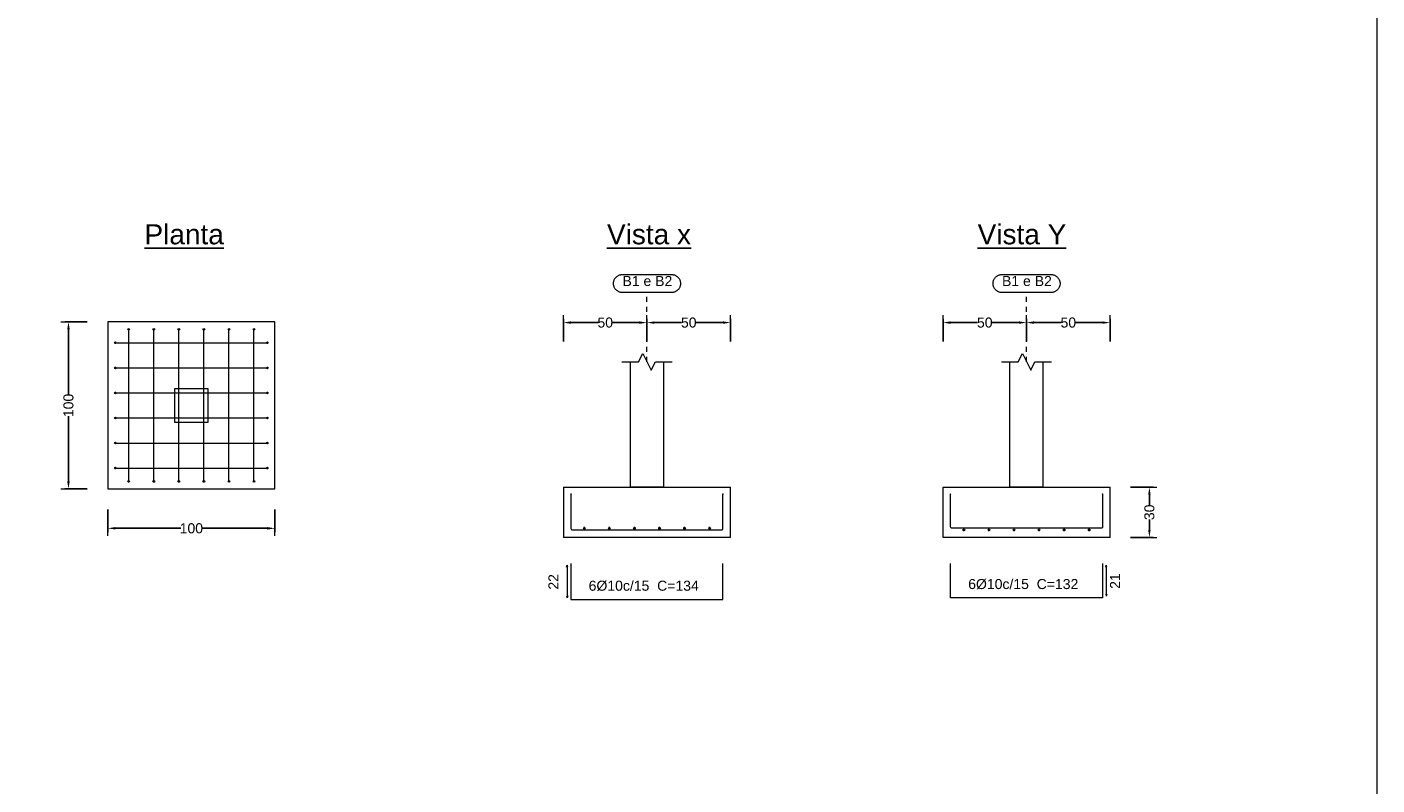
# Model space of a CAD drawing. Header units: millimetres. Extents: x 83 to 471, y -739 to 93.
# Tile 156 of 179: x 168 to 195, y -69 to -54. Entities that reach past the tile are written whole.
import ezdxf

# ---------------------------------------------------------------- set-up
doc = ezdxf.new("R2010")
doc.units = ezdxf.units.MM
doc.linetypes.add('CYPE_PUNTO', pattern=[0.075, 0, -0.075])
for name, color, linetype, lineweight in [('FUN_COTAS', 7, 'Continuous', 0), ('FUN_DES_ARMADURAS', 7, 'Continuous', 0), ('FUN_GEOMETRIA', 7, 'Continuous', 0), ('FUN_TXT_ARMADURAS', 7, 'Continuous', 0), ('PECA_COMPLETA', 7, 'Continuous', 0)]:
    doc.layers.add(name, color=color, linetype=linetype, lineweight=lineweight)
doc.styles.add('Arial', font='arial.ttf')
doc.dimstyles.new('cype_arrow', dxfattribs={"dimtxt": 0.2, "dimasz": 0.15, "dimexe": 0.075, "dimexo": 0.075, "dimgap": 0, "dimtad": 0, "dimdec": 4, "dimzin": 0, "dimdsep": 46, "dimtxsty": 'Arial', "dimcen": 0.09, "dimadec": 0, "dimazin": 0, "dimtfac": 1, "dimtdec": 4, "dimtofl": 0, "dimtmove": 2, "dimatfit": 3, "dimfxl": 1, "dimtolj": 1, "dimtzin": 0, "dimarcsym": 0})

# ---------------------------------------------------------------- blocks, each defined once
blk = doc.blocks.new('*D638')
at = {"layer": 'Defpoints', "color": 0}
for p in [(179.95, -59.927), (178.284, -60.377), (179.95, -60.377)]:
    blk.add_point(p, dxfattribs=at)
at = {"layer": 'FUN_COTAS', "color": 0, "lineweight": -2}
for p, q in [((178.284, -60.302), (178.284, -59.852)), ((178.434, -59.927), (178.974, -59.927)), ((179.8, -59.927), (179.26, -59.927)), ((179.95, -60.302), (179.95, -59.852))]:
    blk.add_line(p, q, dxfattribs=at)
at = {"layer": 'FUN_COTAS', "color": 0}
for points in [[(178.434, -59.902), (178.434, -59.952), (178.284, -59.927)], [(179.8, -59.952), (179.8, -59.902), (179.95, -59.927)]]:
    blk.add_solid(points, dxfattribs=at)
at = {"layer": 'FUN_COTAS', "color": 0, "insert": (179.117, -59.927), "char_height": 0.2, "attachment_point": 5, "style": 'Arial'}
blk.add_mtext('\\A1;50', dxfattribs=at)
blk = doc.blocks.new('*D639')
at = {"layer": 'Defpoints', "color": 0}
for p in [(181.617, -59.927), (179.95, -60.377), (181.617, -60.377)]:
    blk.add_point(p, dxfattribs=at)
at = {"layer": 'FUN_COTAS', "color": 0, "lineweight": -2}
for p, q in [((179.95, -60.302), (179.95, -59.852)), ((180.1, -59.927), (180.641, -59.927)), ((181.467, -59.927), (180.927, -59.927)), ((181.617, -60.302), (181.617, -59.852))]:
    blk.add_line(p, q, dxfattribs=at)
at = {"layer": 'FUN_COTAS', "color": 0}
for points in [[(180.1, -59.902), (180.1, -59.952), (179.95, -59.927)], [(181.467, -59.952), (181.467, -59.902), (181.617, -59.927)]]:
    blk.add_solid(points, dxfattribs=at)
at = {"layer": 'FUN_COTAS', "color": 0, "insert": (180.784, -59.927), "char_height": 0.2, "attachment_point": 5, "style": 'Arial'}
blk.add_mtext('\\A1;50', dxfattribs=at)
blk = doc.blocks.new('*D640')
at = {"layer": 'Defpoints', "color": 0}
for p in [(187.524, -59.927), (185.858, -60.377), (187.524, -60.377)]:
    blk.add_point(p, dxfattribs=at)
at = {"layer": 'FUN_COTAS', "color": 0, "lineweight": -2}
for p, q in [((185.858, -60.302), (185.858, -59.852)), ((186.008, -59.927), (186.548, -59.927)), ((187.374, -59.927), (186.834, -59.927)), ((187.524, -60.302), (187.524, -59.852))]:
    blk.add_line(p, q, dxfattribs=at)
at = {"layer": 'FUN_COTAS', "color": 0}
for points in [[(186.008, -59.902), (186.008, -59.952), (185.858, -59.927)], [(187.374, -59.952), (187.374, -59.902), (187.524, -59.927)]]:
    blk.add_solid(points, dxfattribs=at)
at = {"layer": 'FUN_COTAS', "color": 0, "insert": (186.691, -59.927), "char_height": 0.2, "attachment_point": 5, "style": 'Arial'}
blk.add_mtext('\\A1;50', dxfattribs=at)
blk = doc.blocks.new('*D641')
at = {"layer": 'Defpoints', "color": 0}
for p in [(189.191, -59.927), (187.524, -60.377), (189.191, -60.377)]:
    blk.add_point(p, dxfattribs=at)
at = {"layer": 'FUN_COTAS', "color": 0, "lineweight": -2}
for p, q in [((187.524, -60.302), (187.524, -59.852)), ((187.674, -59.927), (188.215, -59.927)), ((189.041, -59.927), (188.501, -59.927)), ((189.191, -60.302), (189.191, -59.852))]:
    blk.add_line(p, q, dxfattribs=at)
at = {"layer": 'FUN_COTAS', "color": 0}
for points in [[(187.674, -59.902), (187.674, -59.952), (187.524, -59.927)], [(189.041, -59.952), (189.041, -59.902), (189.191, -59.927)]]:
    blk.add_solid(points, dxfattribs=at)
at = {"layer": 'FUN_COTAS', "color": 0, "insert": (188.358, -59.927), "char_height": 0.2, "attachment_point": 5, "style": 'Arial'}
blk.add_mtext('\\A1;50', dxfattribs=at)
blk = doc.blocks.new('*D642')
at = {"layer": 'Defpoints', "color": 0}
for p in [(189.526, -63.212), (189.976, -63.212), (189.526, -64.212)]:
    blk.add_point(p, dxfattribs=at)
at = {"layer": 'FUN_COTAS', "color": 0, "lineweight": -2}
for p, q in [((189.601, -63.212), (190.051, -63.212)), ((189.976, -63.362), (189.976, -63.57)), ((189.976, -64.062), (189.976, -63.855)), ((189.601, -64.212), (190.051, -64.212))]:
    blk.add_line(p, q, dxfattribs=at)
at = {"layer": 'FUN_COTAS', "color": 0}
for points in [[(190.001, -63.362), (189.951, -63.362), (189.976, -63.212)], [(189.951, -64.062), (190.001, -64.062), (189.976, -64.212)]]:
    blk.add_solid(points, dxfattribs=at)
at = {"layer": 'FUN_COTAS', "color": 0, "insert": (189.976, -63.712), "char_height": 0.2, "attachment_point": 5, "rotation": 90, "style": 'Arial'}
blk.add_mtext('\\A1;30', dxfattribs=at)
blk = doc.blocks.new('*D643')
at = {"layer": 'Defpoints', "color": 0}
for p in [(169.191, -63.581), (172.525, -63.581), (172.525, -64.031)]:
    blk.add_point(p, dxfattribs=at)
at = {"layer": 'FUN_COTAS', "color": 0, "lineweight": -2}
for p, q in [((169.191, -63.656), (169.191, -64.106)), ((172.525, -63.656), (172.525, -64.106)), ((169.341, -64.031), (170.647, -64.031)), ((172.375, -64.031), (171.069, -64.031))]:
    blk.add_line(p, q, dxfattribs=at)
at = {"layer": 'FUN_COTAS', "color": 0}
for points in [[(169.341, -64.006), (169.341, -64.056), (169.191, -64.031)], [(172.375, -64.056), (172.375, -64.006), (172.525, -64.031)]]:
    blk.add_solid(points, dxfattribs=at)
at = {"layer": 'FUN_COTAS', "color": 0, "insert": (170.858, -64.031), "char_height": 0.2, "attachment_point": 5, "style": 'Arial'}
blk.add_mtext('\\A1;100', dxfattribs=at)
blk = doc.blocks.new('*D644')
at = {"layer": 'Defpoints', "color": 0}
for p in [(168.406, -59.913), (168.856, -59.913), (168.856, -63.246)]:
    blk.add_point(p, dxfattribs=at)
at = {"layer": 'FUN_COTAS', "color": 0, "lineweight": -2}
for p, q in [((168.781, -59.913), (168.331, -59.913)), ((168.406, -60.063), (168.406, -61.368)), ((168.406, -63.096), (168.406, -61.791)), ((168.781, -63.246), (168.331, -63.246))]:
    blk.add_line(p, q, dxfattribs=at)
at = {"layer": 'FUN_COTAS', "color": 0}
for points in [[(168.431, -60.063), (168.381, -60.063), (168.406, -59.913)], [(168.381, -63.096), (168.431, -63.096), (168.406, -63.246)]]:
    blk.add_solid(points, dxfattribs=at)
at = {"layer": 'FUN_COTAS', "color": 0, "insert": (168.406, -61.58), "char_height": 0.2, "attachment_point": 5, "rotation": 90, "style": 'Arial'}
blk.add_mtext('\\A1;100', dxfattribs=at)

msp = doc.modelspace()

# ---------------------------------------------------------------- hatches: boundary and pattern name
at = {"layer": 'FUN_DES_ARMADURAS'}
h = msp.add_hatch(color=256, dxfattribs=at)
edge = h.paths.add_edge_path(flags=0)
edge.add_arc((169.60802, -60.06287), 0.00267, 0, 360)
h = msp.add_hatch(color=256, dxfattribs=at)
edge = h.paths.add_edge_path(flags=0)
edge.add_arc((170.10802, -60.06287), 0.00267, 0, 360)
h = msp.add_hatch(color=256, dxfattribs=at)
edge = h.paths.add_edge_path(flags=0)
edge.add_arc((170.60802, -60.06287), 0.00267, 0, 360)
h = msp.add_hatch(color=256, dxfattribs=at)
edge = h.paths.add_edge_path(flags=0)
edge.add_arc((171.10802, -60.06287), 0.00267, 0, 360)
h = msp.add_hatch(color=256, dxfattribs=at)
edge = h.paths.add_edge_path(flags=0)
edge.add_arc((171.60802, -60.06287), 0.00267, 0, 360)
h = msp.add_hatch(color=256, dxfattribs=at)
edge = h.paths.add_edge_path(flags=0)
edge.add_arc((172.10802, -60.06287), 0.00267, 0, 360)
h = msp.add_hatch(color=256, dxfattribs=at)
edge = h.paths.add_edge_path(flags=0)
edge.add_arc((169.34135, -60.32954), 0.00267, 0, 360)
h = msp.add_hatch(color=256, dxfattribs=at)
edge = h.paths.add_edge_path(flags=0)
edge.add_arc((172.37468, -60.32954), 0.00267, 0, 360)
h = msp.add_hatch(color=256, dxfattribs=at)
edge = h.paths.add_edge_path(flags=0)
edge.add_arc((169.34135, -60.82954), 0.00267, 0, 360)
h = msp.add_hatch(color=256, dxfattribs=at)
edge = h.paths.add_edge_path(flags=0)
edge.add_arc((172.37468, -60.82954), 0.00267, 0, 360)
h = msp.add_hatch(color=256, dxfattribs=at)
edge = h.paths.add_edge_path(flags=0)
edge.add_arc((169.34135, -61.32954), 0.00267, 0, 360)
h = msp.add_hatch(color=256, dxfattribs=at)
edge = h.paths.add_edge_path(flags=0)
edge.add_arc((172.37468, -61.32954), 0.00267, 0, 360)
h = msp.add_hatch(color=256, dxfattribs=at)
edge = h.paths.add_edge_path(flags=0)
edge.add_arc((169.34135, -61.82954), 0.00267, 0, 360)
h = msp.add_hatch(color=256, dxfattribs=at)
edge = h.paths.add_edge_path(flags=0)
edge.add_arc((172.37468, -61.82954), 0.00267, 0, 360)
h = msp.add_hatch(color=256, dxfattribs=at)
edge = h.paths.add_edge_path(flags=0)
edge.add_arc((169.34135, -62.32954), 0.00267, 0, 360)
h = msp.add_hatch(color=256, dxfattribs=at)
edge = h.paths.add_edge_path(flags=0)
edge.add_arc((172.37468, -62.32954), 0.00267, 0, 360)
h = msp.add_hatch(color=256, dxfattribs=at)
edge = h.paths.add_edge_path(flags=0)
edge.add_arc((169.34135, -62.82954), 0.00267, 0, 360)
h = msp.add_hatch(color=256, dxfattribs=at)
edge = h.paths.add_edge_path(flags=0)
edge.add_arc((172.37468, -62.82954), 0.00267, 0, 360)
h = msp.add_hatch(color=256, dxfattribs=at)
edge = h.paths.add_edge_path(flags=0)
edge.add_arc((169.60802, -63.0962), 0.00267, 0, 360)
h = msp.add_hatch(color=256, dxfattribs=at)
edge = h.paths.add_edge_path(flags=0)
edge.add_arc((170.10802, -63.0962), 0.00267, 0, 360)
h = msp.add_hatch(color=256, dxfattribs=at)
edge = h.paths.add_edge_path(flags=0)
edge.add_arc((170.60802, -63.0962), 0.00267, 0, 360)
h = msp.add_hatch(color=256, dxfattribs=at)
edge = h.paths.add_edge_path(flags=0)
edge.add_arc((171.10802, -63.0962), 0.00267, 0, 360)
h = msp.add_hatch(color=256, dxfattribs=at)
edge = h.paths.add_edge_path(flags=0)
edge.add_arc((171.60802, -63.0962), 0.00267, 0, 360)
h = msp.add_hatch(color=256, dxfattribs=at)
edge = h.paths.add_edge_path(flags=0)
edge.add_arc((172.10802, -63.0962), 0.00267, 0, 360)
h = msp.add_hatch(color=256, dxfattribs=at)
edge = h.paths.add_edge_path(flags=0)
edge.add_arc((178.43378, -63.34583), 0.00267, 0, 360)
h = msp.add_hatch(color=256, dxfattribs=at)
edge = h.paths.add_edge_path(flags=0)
edge.add_arc((181.46711, -63.34583), 0.00267, 0, 360)
h = msp.add_hatch(color=256, dxfattribs=at)
edge = h.paths.add_edge_path(flags=0)
edge.add_arc((186.0077, -63.34583), 0.00267, 0, 360)
h = msp.add_hatch(color=256, dxfattribs=at)
edge = h.paths.add_edge_path(flags=0)
edge.add_arc((189.04103, -63.34583), 0.00267, 0, 360)

# ---------------------------------------------------------------- linework, layer by layer
at = {"layer": 'FUN_COTAS', "linetype": 'CYPE_PUNTO'}
for p, q in [((179.95045, -60.7125), (179.95045, -59.3275)), ((187.52437, -60.7125), (187.52437, -59.3275))]:
    msp.add_line(p, q, dxfattribs=at)
at = {"layer": 'FUN_COTAS'}
for p, q in [((178.28378, -60.0775), (178.28378, -59.7775)), ((179.95045, -60.0775), (179.95045, -59.7775)), ((179.95045, -60.0775), (179.95045, -59.7775)), ((181.61711, -60.0775), (181.61711, -59.7775)), ((185.8577, -60.0775), (185.8577, -59.7775)), ((187.52437, -60.0775), (187.52437, -59.7775)), ((187.52437, -60.0775), (187.52437, -59.7775)), ((189.19103, -60.0775), (189.19103, -59.7775)), ((168.25635, -59.91287), (168.55635, -59.91287)), ((168.25635, -63.2462), (168.55635, -63.2462)), ((189.82603, -63.2125), (190.12603, -63.2125)), ((169.19135, -64.1812), (169.19135, -63.8812)), ((172.52468, -64.1812), (172.52468, -63.8812)), ((189.82603, -64.2125), (190.12603, -64.2125))]:
    msp.add_line(p, q, dxfattribs=at)
for points in [[(180.43945, -58.9675), (180.45147, -58.9679), (180.46344, -58.96911), (180.4753, -58.97111), (180.487, -58.9739), (180.49849, -58.97746), (180.50972, -58.98178), (180.52063, -58.98685), (180.53118, -58.99263), (180.54132, -58.9991), (180.551, -59.00624), (180.56019, -59.014), (180.56884, -59.02237), (180.5769, -59.03129), (180.58436, -59.04073), (180.59117, -59.05065), (180.5973, -59.061), (180.60272, -59.07173), (180.60742, -59.08281), (180.61137, -59.09417), (180.61454, -59.10577), (180.61694, -59.11756), (180.61854, -59.12948), (180.61935, -59.14149), (180.61935, -59.15351), (180.61854, -59.16552), (180.61694, -59.17744), (180.61454, -59.18923), (180.61137, -59.20083), (180.60742, -59.21219), (180.60272, -59.22327), (180.5973, -59.234), (180.59117, -59.24435), (180.58436, -59.25427), (180.5769, -59.26371), (180.56884, -59.27263), (180.56019, -59.281), (180.551, -59.28876), (180.54132, -59.2959), (180.53118, -59.30237), (180.52063, -59.30815), (180.50972, -59.31322), (180.49849, -59.31754), (180.487, -59.3211), (180.4753, -59.32389), (180.46344, -59.32589), (180.45147, -59.3271), (180.43945, -59.3275), (179.46145, -59.3275), (179.44942, -59.3271), (179.43746, -59.32589), (179.42559, -59.32389), (179.41389, -59.3211), (179.4024, -59.31754), (179.39118, -59.31322), (179.38027, -59.30815), (179.36972, -59.30237), (179.35958, -59.2959), (179.34989, -59.28876), (179.34071, -59.281), (179.33206, -59.27263), (179.32399, -59.26371), (179.31653, -59.25427), (179.30973, -59.24435), (179.3036, -59.234), (179.29817, -59.22327), (179.29347, -59.21219), (179.28953, -59.20083), (179.28635, -59.18923), (179.28395, -59.17744), (179.28235, -59.16552), (179.28155, -59.15351), (179.28155, -59.14149), (179.28235, -59.12948), (179.28395, -59.11756), (179.28635, -59.10577), (179.28953, -59.09417), (179.29347, -59.08281), (179.29817, -59.07173), (179.3036, -59.061), (179.30973, -59.05065), (179.31653, -59.04073), (179.32399, -59.03129), (179.33206, -59.02237), (179.34071, -59.014), (179.34989, -59.00624), (179.35958, -58.9991), (179.36972, -58.99263), (179.38027, -58.98685), (179.39118, -58.98178), (179.4024, -58.97746), (179.41389, -58.9739), (179.42559, -58.97111), (179.43746, -58.96911), (179.44942, -58.9679), (179.46145, -58.9675), (180.43945, -58.9675)], [(188.01337, -58.9675), (188.02539, -58.9679), (188.03736, -58.96911), (188.04922, -58.97111), (188.06092, -58.9739), (188.07241, -58.97746), (188.08364, -58.98178), (188.09455, -58.98685), (188.1051, -58.99263), (188.11524, -58.9991), (188.12492, -59.00624), (188.13411, -59.014), (188.14275, -59.02237), (188.15082, -59.03129), (188.15828, -59.04073), (188.16509, -59.05065), (188.17122, -59.061), (188.17664, -59.07173), (188.18134, -59.08281), (188.18528, -59.09417), (188.18846, -59.10577), (188.19086, -59.11756), (188.19246, -59.12948), (188.19327, -59.14149), (188.19327, -59.15351), (188.19246, -59.16552), (188.19086, -59.17744), (188.18846, -59.18923), (188.18528, -59.20083), (188.18134, -59.21219), (188.17664, -59.22327), (188.17122, -59.234), (188.16509, -59.24435), (188.15828, -59.25427), (188.15082, -59.26371), (188.14275, -59.27263), (188.13411, -59.281), (188.12492, -59.28876), (188.11524, -59.2959), (188.1051, -59.30237), (188.09455, -59.30815), (188.08364, -59.31322), (188.07241, -59.31754), (188.06092, -59.3211), (188.04922, -59.32389), (188.03736, -59.32589), (188.02539, -59.3271), (188.01337, -59.3275), (187.03537, -59.3275), (187.02334, -59.3271), (187.01137, -59.32589), (186.99951, -59.32389), (186.98781, -59.3211), (186.97632, -59.31754), (186.9651, -59.31322), (186.95418, -59.30815), (186.94364, -59.30237), (186.9335, -59.2959), (186.92381, -59.28876), (186.91462, -59.281), (186.90598, -59.27263), (186.89791, -59.26371), (186.89045, -59.25427), (186.88365, -59.24435), (186.87752, -59.234), (186.87209, -59.22327), (186.86739, -59.21219), (186.86345, -59.20083), (186.86027, -59.18923), (186.85787, -59.17744), (186.85627, -59.16552), (186.85547, -59.15351), (186.85547, -59.14149), (186.85627, -59.12948), (186.85787, -59.11756), (186.86027, -59.10577), (186.86345, -59.09417), (186.86739, -59.08281), (186.87209, -59.07173), (186.87752, -59.061), (186.88365, -59.05065), (186.89045, -59.04073), (186.89791, -59.03129), (186.90598, -59.02237), (186.91462, -59.014), (186.92381, -59.00624), (186.9335, -58.9991), (186.94364, -58.99263), (186.95418, -58.98685), (186.9651, -58.98178), (186.97632, -58.97746), (186.98781, -58.9739), (186.99951, -58.97111), (187.01137, -58.96911), (187.02334, -58.9679), (187.03537, -58.9675), (188.01337, -58.9675)]]:
    msp.add_lwpolyline(points, close=True, dxfattribs=at)
at = {"layer": 'FUN_DES_ARMADURAS'}
for p, q in [((178.67545, -64.02917), (178.72545, -64.02917)), ((178.70045, -64.05417), (178.70045, -64.00417)), ((179.17545, -64.02917), (179.22545, -64.02917)), ((179.20045, -64.05417), (179.20045, -64.00417)), ((179.67545, -64.02917), (179.72545, -64.02917)), ((179.70045, -64.05417), (179.70045, -64.00417)), ((180.17545, -64.02917), (180.22545, -64.02917)), ((180.20045, -64.05417), (180.20045, -64.00417)), ((180.67545, -64.02917), (180.72545, -64.02917)), ((180.70045, -64.05417), (180.70045, -64.00417)), ((181.17545, -64.02917), (181.22545, -64.02917)), ((181.20045, -64.05417), (181.20045, -64.00417)), ((186.24937, -64.0625), (186.29937, -64.0625)), ((186.27437, -64.0875), (186.27437, -64.0375)), ((186.74937, -64.0625), (186.79937, -64.0625)), ((186.77437, -64.0875), (186.77437, -64.0375)), ((187.24937, -64.0625), (187.29937, -64.0625)), ((187.27437, -64.0875), (187.27437, -64.0375)), ((187.74937, -64.0625), (187.79937, -64.0625)), ((187.77437, -64.0875), (187.77437, -64.0375)), ((188.24937, -64.0625), (188.29937, -64.0625)), ((188.27437, -64.0875), (188.27437, -64.0375)), ((188.74937, -64.0625), (188.79937, -64.0625)), ((188.77437, -64.0875), (188.77437, -64.0375))]:
    msp.add_line(p, q, dxfattribs=at)
for points in [[(169.60802, -63.0962), (169.60802, -63.09256), (169.60802, -63.08262), (169.60802, -63.06904), (169.60802, -60.09004), (169.60802, -60.07645), (169.60802, -60.06651), (169.60802, -60.06287)], [(170.10802, -63.0962), (170.10802, -63.09256), (170.10802, -63.08262), (170.10802, -63.06904), (170.10802, -60.09004), (170.10802, -60.07645), (170.10802, -60.06651), (170.10802, -60.06287)], [(170.60802, -63.0962), (170.60802, -63.09256), (170.60802, -63.08262), (170.60802, -63.06904), (170.60802, -60.09004), (170.60802, -60.07645), (170.60802, -60.06651), (170.60802, -60.06287)], [(171.10802, -63.0962), (171.10802, -63.09256), (171.10802, -63.08262), (171.10802, -63.06904), (171.10802, -60.09004), (171.10802, -60.07645), (171.10802, -60.06651), (171.10802, -60.06287)], [(171.60802, -63.0962), (171.60802, -63.09256), (171.60802, -63.08262), (171.60802, -63.06904), (171.60802, -60.09004), (171.60802, -60.07645), (171.60802, -60.06651), (171.60802, -60.06287)], [(172.10802, -63.0962), (172.10802, -63.09256), (172.10802, -63.08262), (172.10802, -63.06904), (172.10802, -60.09004), (172.10802, -60.07645), (172.10802, -60.06651), (172.10802, -60.06287)], [(169.34135, -60.32954), (169.34499, -60.32954), (169.35493, -60.32954), (169.36852, -60.32954), (172.34752, -60.32954), (172.3611, -60.32954), (172.37104, -60.32954), (172.37468, -60.32954)], [(169.34135, -60.82954), (169.34499, -60.82954), (169.35493, -60.82954), (169.36852, -60.82954), (172.34752, -60.82954), (172.3611, -60.82954), (172.37104, -60.82954), (172.37468, -60.82954)], [(169.34135, -61.32954), (169.34499, -61.32954), (169.35493, -61.32954), (169.36852, -61.32954), (172.34752, -61.32954), (172.3611, -61.32954), (172.37104, -61.32954), (172.37468, -61.32954)], [(169.34135, -61.82954), (169.34499, -61.82954), (169.35493, -61.82954), (169.36852, -61.82954), (172.34752, -61.82954), (172.3611, -61.82954), (172.37104, -61.82954), (172.37468, -61.82954)], [(169.34135, -62.32954), (169.34499, -62.32954), (169.35493, -62.32954), (169.36852, -62.32954), (172.34752, -62.32954), (172.3611, -62.32954), (172.37104, -62.32954), (172.37468, -62.32954)], [(169.34135, -62.82954), (169.34499, -62.82954), (169.35493, -62.82954), (169.36852, -62.82954), (172.34752, -62.82954), (172.3611, -62.82954), (172.37104, -62.82954), (172.37468, -62.82954)], [(178.43378, -63.34583), (178.43378, -64.03533), (178.43742, -64.04892), (178.44736, -64.05886), (178.46095, -64.0625), (181.43995, -64.0625), (181.45353, -64.05886), (181.46347, -64.04892), (181.46711, -64.03533), (181.46711, -63.34583)], [(189.04103, -63.34583), (189.04103, -64.002), (189.03739, -64.01558), (189.02745, -64.02553), (189.01387, -64.02917), (186.03487, -64.02917), (186.02128, -64.02553), (186.01134, -64.01558), (186.0077, -64.002), (186.0077, -63.34583)], [(178.43378, -64.73417), (178.43378, -65.45083), (181.46711, -65.45083), (181.46711, -64.73417)], [(189.04103, -64.73417), (189.04103, -65.4175), (186.0077, -65.4175), (186.0077, -64.73417)]]:
    msp.add_lwpolyline(points, dxfattribs=at)
for centre, radius in [((169.60802, -60.06287), 0.01667), ((169.60802, -60.06287), 0.00267), ((170.10802, -60.06287), 0.01667), ((170.10802, -60.06287), 0.00267), ((170.60802, -60.06287), 0.01667), ((170.60802, -60.06287), 0.00267), ((171.10802, -60.06287), 0.01667), ((171.10802, -60.06287), 0.00267), ((171.60802, -60.06287), 0.01667), ((171.60802, -60.06287), 0.00267), ((172.10802, -60.06287), 0.01667), ((172.10802, -60.06287), 0.00267), ((169.34135, -60.32954), 0.01667), ((169.34135, -60.32954), 0.00267), ((172.37468, -60.32954), 0.01667), ((172.37468, -60.32954), 0.00267), ((169.34135, -60.82954), 0.01667), ((169.34135, -60.82954), 0.00267), ((172.37468, -60.82954), 0.01667), ((172.37468, -60.82954), 0.00267), ((169.34135, -61.32954), 0.01667), ((169.34135, -61.32954), 0.00267), ((172.37468, -61.32954), 0.01667), ((172.37468, -61.32954), 0.00267), ((169.34135, -61.82954), 0.01667), ((169.34135, -61.82954), 0.00267), ((172.37468, -61.82954), 0.01667), ((172.37468, -61.82954), 0.00267), ((169.34135, -62.32954), 0.01667), ((169.34135, -62.32954), 0.00267), ((172.37468, -62.32954), 0.01667), ((172.37468, -62.32954), 0.00267), ((169.34135, -62.82954), 0.01667), ((169.34135, -62.82954), 0.00267), ((172.37468, -62.82954), 0.01667), ((172.37468, -62.82954), 0.00267), ((169.60802, -63.0962), 0.01667), ((169.60802, -63.0962), 0.00267), ((170.10802, -63.0962), 0.01667), ((170.10802, -63.0962), 0.00267), ((170.60802, -63.0962), 0.01667), ((170.60802, -63.0962), 0.00267), ((171.10802, -63.0962), 0.01667), ((171.10802, -63.0962), 0.00267), ((171.60802, -63.0962), 0.01667), ((171.60802, -63.0962), 0.00267), ((172.10802, -63.0962), 0.01667), ((172.10802, -63.0962), 0.00267), ((178.43378, -63.34583), 0.00267), ((181.46711, -63.34583), 0.00267), ((186.0077, -63.34583), 0.00267), ((189.04103, -63.34583), 0.00267), ((178.70045, -64.02917), 0.01667), ((179.20045, -64.02917), 0.01667), ((179.70045, -64.02917), 0.01667), ((180.20045, -64.02917), 0.01667), ((180.70045, -64.02917), 0.01667), ((181.20045, -64.02917), 0.01667), ((186.27437, -64.0625), 0.01667), ((186.77437, -64.0625), 0.01667), ((187.27437, -64.0625), 0.01667), ((187.77437, -64.0625), 0.01667), ((188.27437, -64.0625), 0.01667), ((188.77437, -64.0625), 0.01667)]:
    msp.add_circle(centre, radius, dxfattribs=at)
at = {"layer": 'FUN_GEOMETRIA'}
for p, q in [((179.61711, -60.7125), (179.61711, -63.2125)), ((180.28378, -63.2125), (180.28378, -60.7125)), ((187.19103, -63.2125), (187.19103, -60.7125)), ((187.8577, -63.2125), (187.8577, -60.7125)), ((178.28378, -63.2125), (181.61711, -63.2125)), ((178.28378, -63.2125), (178.28378, -64.2125)), ((180.28378, -63.2125), (179.61711, -63.2125)), ((181.61711, -64.2125), (181.61711, -63.2125)), ((185.8577, -63.2125), (189.19103, -63.2125)), ((185.8577, -64.2125), (185.8577, -63.2125)), ((187.8577, -63.2125), (187.19103, -63.2125)), ((189.19103, -64.2125), (189.19103, -63.2125)), ((181.61711, -64.2125), (178.28378, -64.2125)), ((189.19103, -64.2125), (185.8577, -64.2125))]:
    msp.add_line(p, q, dxfattribs=at)
for points in [[(169.19135, -63.2462), (172.52468, -63.2462), (172.52468, -59.91287), (169.19135, -59.91287), (169.19135, -63.2462)], [(170.52468, -61.91287), (171.19135, -61.91287), (171.19135, -61.2462), (170.52468, -61.2462), (170.52468, -61.91287)]]:
    msp.add_lwpolyline(points, close=True, dxfattribs=at)
for points in [[(179.45045, -60.7125), (179.78378, -60.7125), (179.86711, -60.54583), (180.03378, -60.87917), (180.11711, -60.7125), (180.45045, -60.7125)], [(187.02437, -60.7125), (187.3577, -60.7125), (187.44103, -60.54583), (187.6077, -60.87917), (187.69103, -60.7125), (188.02437, -60.7125)]]:
    msp.add_lwpolyline(points, dxfattribs=at)
at = {"layer": 'FUN_TXT_ARMADURAS'}
for p, q in [((178.34628, -64.80783), (178.35878, -64.76783)), ((178.37128, -64.80783), (178.35878, -64.76783)), ((178.35878, -64.76783), (178.35878, -65.41717)), ((189.10353, -64.80783), (189.11603, -64.76783)), ((189.12853, -64.80783), (189.11603, -64.76783)), ((189.11603, -64.76783), (189.11603, -65.38383)), ((178.34628, -65.37717), (178.35878, -65.41717)), ((178.37128, -65.37717), (178.35878, -65.41717)), ((189.10353, -65.34383), (189.11603, -65.38383)), ((189.12853, -65.34383), (189.11603, -65.38383))]:
    msp.add_line(p, q, dxfattribs=at)
at = {"layer": 'PECA_COMPLETA'}
msp.add_lwpolyline([(194.51797, -82.57618), (96.62457, -82.57618), (96.62457, -1.236), (194.51797, -1.236)], close=True, dxfattribs=at)

# ---------------------------------------------------------------- texts
at = {"char_height": 0.4, "width": 2.27332, "attachment_point": 7, "line_spacing_factor": 0.798, "style": 'Arial'}
for s, insert in [('{\\LPlanta}', (169.92216, -58.37124)), ('{\\LVista x}', (179.1521, -58.37124)), ('{\\LVista Y}', (186.54828, -58.37124))]:
    msp.add_mtext(s, dxfattribs=dict(at, insert=insert))
at = {"layer": 'FUN_COTAS', "style": 'Arial'}
for p in [(179.46145, -59.1975), (187.03537, -59.1975)]:
    msp.add_text('B1 e B2', height=0.2, dxfattribs=at).set_placement(p)
at = {"layer": 'FUN_TXT_ARMADURAS', "style": 'Arial'}
for s, p in [('22', (178.18378, -65.2545)), ('21', (189.39103, -65.23783))]:
    msp.add_text(s, height=0.2, rotation=90, dxfattribs=at).set_placement(p)
for s, p in [('6%%c10c/15  C=134', (178.78645, -65.27583)), ('6%%c10c/15  C=132', (186.36037, -65.2425))]:
    msp.add_text(s, height=0.2, dxfattribs=at).set_placement(p)

# ---------------------------------------------------------------- dimensions: what is measured, and where the dimension line sits
at = {"layer": 'FUN_COTAS'}
for p1, p2, distance, text, picture, middle in [((178.28378, -60.3775), (179.95045, -60.3775), 0.45, '50', '*D638', (179.11711, -59.9275)), ((179.95045, -60.3775), (181.61711, -60.3775), 0.45, '50', '*D639', (180.78378, -59.9275)), ((185.8577, -60.3775), (187.52437, -60.3775), 0.45, '50', '*D640', (186.69103, -59.9275)), ((187.52437, -60.3775), (189.19103, -60.3775), 0.45, '50', '*D641', (188.3577, -59.9275)), ((168.85635, -63.2462), (168.85635, -59.91287), 0.45, '100', '*D644', (168.40635, -61.57954)), ((189.52603, -64.2125), (189.52603, -63.2125), -0.45, '30', '*D642', (189.97603, -63.7125)), ((169.19135, -63.5812), (172.52468, -63.5812), -0.45, '100', '*D643', (170.85802, -64.0312))]:
    dim = msp.add_aligned_dim(p1=p1, p2=p2, distance=distance, text=text, dimstyle='cype_arrow', dxfattribs=at)
    dim.commit()
    dim.dimension.update_dxf_attribs({"geometry": picture, "text_midpoint": middle})

doc.saveas('drawing.dxf')
